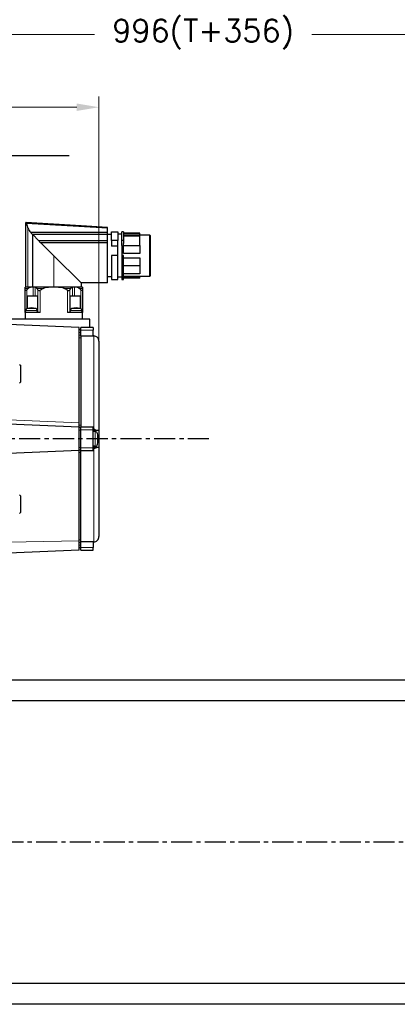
# Model space of a CAD drawing. Extents: x 0 to 2359, y -14 to 1663.
# Tile 4 of 40: x 553 to 695, y 640 to 1010. Entities that reach past the tile are written whole.
import ezdxf

# ---------------------------------------------------------------- set-up
doc = ezdxf.new("R2010")
doc.units = 0
doc.header["$LTSCALE"] = 25.4
doc.linetypes.add('CENTER', pattern=[2, 1.25, -0.25, 0.25, -0.25])
doc.linetypes.add('DASHEDBIDOT', pattern=[12.4, 3, -3, 0.2, -3, 0.2, -3])
doc.layers.get('0').update_dxf_attribs({"linetype": 'CONTINUOUS'})
doc.layers.get('Defpoints').update_dxf_attribs({"linetype": 'CONTINUOUS'})
doc.layers.add('ATA-CENTER', color=133, linetype='CENTER')
doc.layers.add('ATA-DIM', color=252, linetype='CONTINUOUS', lineweight=25)
doc.layers.add('Layer0000', color=7, linetype='CONTINUOUS', lineweight=25)
doc.styles.get("Standard").update_dxf_attribs({"font": 'simplex.shx'})
doc.dimstyles.new('ata_A1', dxfattribs={"dimtxt": 4.2, "dimasz": 4.2, "dimexe": 2, "dimexo": 2, "dimgap": 2, "dimtad": 0, "dimtih": 1, "dimtoh": 1, "dimdec": 6, "dimdsep": 46, "dimtxsty": 'Standard', "dimcen": 0, "dimclrd": 252, "dimclre": 252, "dimclrt": 4, "dimadec": 6, "dimazin": 2, "dimtfac": 1, "dimtdec": 6, "dimtofl": 0, "dimtmove": 0, "dimatfit": 3, "dimfxl": 0, "dimtolj": 1, "dimtzin": 0, "dimlwd": 0, "dimlwe": 0, "dimarcsym": 0})

# ---------------------------------------------------------------- blocks, each defined once
blk = doc.blocks.new('*D15158')
at = {"layer": 'ATA-DIM', "color": 252, "lineweight": 0}
for p, q in [((124.3, 927.8), (124.3, 981.45)), ((583.1, 876.78), (583.1, 981.45)), ((132.7, 977.45), (332.9, 977.45)), ((574.7, 977.45), (374.5, 977.45))]:
    blk.add_line(p, q, dxfattribs=at)
at = {"layer": 'ATA-DIM', "color": 252}
for points in [[(132.7, 978.85), (132.7, 976.05), (124.3, 977.45)], [(574.7, 976.05), (574.7, 978.85), (583.1, 977.45)]]:
    blk.add_solid(points, dxfattribs=at)
at = {"layer": 'Defpoints', "color": 0}
for p in [(124.3, 977.45), (124.3, 923.8), (583.1, 872.78)]:
    blk.add_point(p, dxfattribs=at)
at = {"layer": 'ATA-DIM', "color": 4, "insert": (353.7, 977.45), "char_height": 8.4, "attachment_point": 5}
blk.add_mtext('\\A1;458.8', dxfattribs=at)
blk = doc.blocks.new('*D15157')
at = {"layer": 'ATA-DIM', "color": 252, "lineweight": 0}
for p, q in [((124.3, 927.8), (124.3, 1008.83)), ((1120.3, 777.3), (1120.3, 1008.83)), ((132.7, 1004.83), (581.38, 1004.83)), ((1111.9, 1004.83), (663.21, 1004.83))]:
    blk.add_line(p, q, dxfattribs=at)
at = {"layer": 'ATA-DIM', "color": 252}
for points in [[(132.7, 1006.23), (132.7, 1003.43), (124.3, 1004.83)], [(1111.9, 1003.43), (1111.9, 1006.23), (1120.3, 1004.83)]]:
    blk.add_solid(points, dxfattribs=at)
at = {"layer": 'Defpoints', "color": 0}
for p in [(1120.3, 1004.83), (124.3, 923.8), (1120.3, 773.3)]:
    blk.add_point(p, dxfattribs=at)
at = {"layer": 'ATA-DIM', "color": 4, "insert": (622.3, 1004.83), "char_height": 8.4, "attachment_point": 5}
blk.add_mtext('\\A1;996(T+356)', dxfattribs=at)

msp = doc.modelspace()

# ---------------------------------------------------------------- linework, layer by layer
for p, q in [((313.7953176, 762.3015976), (983.7953176, 762.3015976)), ((983.7953176, 754.3015976), (313.7953176, 754.3015976)), ((313.7953176, 648.3015976), (983.7953176, 648.3015976)), ((983.7953176, 640.3015976), (313.7953176, 640.3015976))]:
    msp.add_line(p, q)
at = {"layer": 'ATA-CENTER', "ltscale": 0.25}
for p, q in [((624.4951902, 852.8015976), (190.8257459, 852.8015976)), ((102.22806, 701.3015976), (1762.7083833, 701.3015976))]:
    msp.add_line(p, q, dxfattribs=at)
at = {"layer": 'Layer0000', "color": 7, "linetype": 'Continuous', "lineweight": 25}
for p, q in [((576.3452946, 932.9018575), (555.5954271, 934.153328)), ((555.5954271, 934.1080378), (555.5954271, 934.1476465)), ((555.5954271, 909.9015819), (555.5954271, 934.1080378)), ((575.4556647, 932.5835417), (555.8292277, 933.7369691)), ((586.3454271, 931.9435605), (575.4556647, 932.5835417)), ((586.3454271, 932.2945939), (576.3451673, 932.8997458)), ((574.6492532, 930.4030216), (557.4123265, 930.4030216)), ((558.1385269, 929.6053649), (558.1777616, 929.5692473)), ((586.3454271, 929.6053649), (558.1385269, 929.6053649)), ((558.1777616, 909.9015819), (558.1777616, 929.5692473)), ((558.1777616, 929.5692473), (560.3774432, 927.3695658)), ((586.3454271, 930.4030216), (574.6492532, 930.4030216)), ((586.3454271, 932.1815445), (586.3454271, 932.3007813)), ((586.3454271, 931.9435605), (586.3454271, 932.1815445)), ((586.3454271, 930.4030216), (586.3454271, 931.9435605)), ((586.3454271, 929.6053649), (586.3454271, 930.4030216)), ((587.8454271, 929.6515819), (586.3454271, 929.6515819)), ((586.3454271, 927.3695658), (586.3454271, 929.6053649)), ((587.8454271, 927.3404015), (587.8454271, 930.6515645)), ((587.8454271, 930.6515645), (590.2454271, 930.6515645)), ((590.2454271, 930.6515645), (590.2454271, 927.3404015)), ((591.7454271, 929.7515819), (590.2454271, 929.7515819)), ((592.3454271, 930.6515645), (591.7454271, 930.6515645)), ((591.7454271, 927.3404015), (591.7454271, 930.6515645)), ((592.3454271, 930.6515645), (592.3454271, 927.3404015)), ((598.4454271, 930.0515819), (592.3454271, 930.0515819)), ((592.3454271, 930.0515096), (598.4454271, 930.0515096)), ((598.4454271, 929.4210606), (592.3454271, 929.4210606)), ((592.3454271, 929.1690091), (598.4454271, 929.1690091)), ((598.4454271, 929.4210606), (598.4454271, 930.0515096)), ((602.1454271, 929.4215819), (598.4454271, 929.4215819)), ((598.4454271, 925.5111415), (598.4454271, 929.1690091)), ((602.3454271, 929.2215819), (602.3454271, 921.6515819)), ((560.3774432, 927.3695658), (586.3454271, 927.3695658)), ((586.3454271, 926.4783041), (561.2687049, 926.4783041)), ((566.0954271, 921.6515819), (561.2687049, 926.4783041)), ((586.3454271, 926.4783041), (586.3454271, 927.3695658)), ((586.3454271, 911.4015819), (586.3454271, 926.4783041)), ((590.2454271, 927.3404015), (587.8454271, 927.3404015)), ((587.8454271, 927.3404015), (587.8454271, 925.2212098)), ((590.2454271, 925.2212098), (587.8454271, 925.2212098)), ((590.2454271, 925.4829859), (590.2454271, 927.3404015)), ((590.2454271, 921.7248819), (590.2454271, 925.4829859)), ((592.3454271, 927.3404015), (591.7454271, 927.3404015)), ((591.7454271, 925.4829859), (591.7454271, 927.3404015)), ((591.7454271, 925.4829859), (591.7454271, 921.7248819)), ((592.3454271, 927.3404015), (592.3454271, 926.1786892)), ((592.3454271, 925.5111415), (592.3454271, 926.1786892)), ((592.3454271, 925.5111415), (598.4454271, 925.5111415)), ((592.3454271, 922.4641578), (592.3454271, 925.5111415)), ((598.4454271, 925.5111415), (598.4454271, 922.4641578)), ((576.3454271, 911.4015819), (566.0954271, 921.6515819)), ((587.8454271, 921.7248819), (587.8454271, 912.6515819)), ((590.2454271, 921.7248819), (587.8454271, 921.7248819)), ((590.2454271, 912.6515819), (590.2454271, 921.7248819)), ((592.3454271, 924.5211448), (591.7454271, 924.5211448)), ((591.7454271, 921.7248819), (591.7454271, 912.6515819)), ((592.3454271, 921.7248819), (591.7454271, 921.7248819)), ((598.4454271, 922.4641578), (592.3454271, 922.4641578)), ((592.3454271, 912.6515819), (592.3454271, 921.7248819)), ((602.3454271, 921.6515819), (602.3454271, 914.0815819)), ((592.3454271, 920.8390059), (598.4454271, 920.8390059)), ((598.4454271, 917.7920222), (592.3454271, 917.7920222)), ((598.4454271, 920.8390059), (598.4454271, 917.7920222)), ((598.4454271, 917.7920222), (598.4454271, 914.8130386)), ((598.4454271, 914.8130386), (592.3454271, 914.8130386)), ((586.3454271, 911.4015819), (576.3402818, 911.4015819)), ((576.3454271, 911.4005466), (576.3454271, 909.9015819)), ((587.8454271, 913.6515819), (586.3454271, 913.6515819)), ((587.8454271, 912.6515819), (590.2454271, 912.6515819)), ((591.7454271, 913.5515819), (590.2454271, 913.5515819)), ((591.7454271, 912.6515819), (592.3454271, 912.6515819)), ((592.3454271, 913.9981937), (598.4454271, 913.9981937)), ((598.4454271, 913.3503615), (592.3454271, 913.3503615)), ((598.4454271, 913.2515819), (592.3454271, 913.2515819)), ((598.4454271, 913.3503615), (598.4454271, 913.9981937)), ((602.1454271, 913.8815819), (598.4454271, 913.8815819)), ((598.4454271, 913.2515819), (598.4454271, 913.3503615)), ((555.2954271, 909.3751583), (555.2954271, 909.7901506)), ((555.2954271, 908.6964584), (555.2954271, 909.3751583)), ((555.2954271, 900.3015819), (555.2954271, 908.6964584)), ((557.9762587, 909.8015819), (555.4461942, 909.8015819)), ((555.5954271, 909.9015819), (556.3522588, 909.9015819)), ((556.1515842, 906.6015819), (558.2765031, 906.6015819)), ((556.1515842, 901.7995599), (556.1515842, 906.6015819)), ((556.2454271, 909.9015819), (556.2454271, 909.8015819)), ((556.3522588, 909.9015819), (558.1777616, 909.9015819)), ((558.2765031, 909.8015819), (557.9762587, 909.8015819)), ((558.1777616, 909.9015819), (566.0954271, 909.9015819)), ((559.0783124, 909.8015819), (558.2765031, 909.8015819)), ((558.2765031, 906.6015819), (559.0783124, 906.6015819)), ((559.2044718, 909.8015819), (559.0783124, 909.8015819)), ((559.0783124, 906.6015819), (559.9711795, 906.6015819)), ((572.9863825, 909.8015819), (559.2044718, 909.8015819)), ((559.9711795, 906.6015819), (559.9711795, 900.3015819)), ((566.0954271, 909.9015819), (576.3454271, 909.9015819)), ((572.2196747, 906.6015819), (573.1125418, 906.6015819)), ((572.2196747, 900.3015819), (572.2196747, 906.6015819)), ((573.1125418, 909.8015819), (572.9863825, 909.8015819)), ((573.9143511, 909.8015819), (573.1125418, 909.8015819)), ((573.1125418, 906.6015819), (573.9143511, 906.6015819)), ((574.2145956, 909.8015819), (573.9143511, 909.8015819)), ((573.9143511, 906.6015819), (576.0392701, 906.6015819)), ((576.7446601, 909.8015819), (574.2145956, 909.8015819)), ((575.9454271, 909.9015819), (575.9454271, 909.8015819)), ((576.0392701, 906.6015819), (576.0392701, 901.7995599)), ((576.8954271, 909.7839886), (576.8954271, 909.3751583)), ((576.8954271, 909.3751583), (576.8954271, 908.6964584)), ((576.8954271, 908.6964584), (576.8954271, 900.3015819)), ((555.2954271, 900.3015819), (555.2954271, 897.8015819)), ((560.9954312, 900.3015819), (555.2954271, 900.3015819)), ((555.4454271, 900.3015821), (555.5138424, 901.0835719)), ((559.9454271, 900.3015821), (559.8770119, 901.0835719)), ((576.8954271, 900.3015819), (571.195423, 900.3015819)), ((572.2454271, 900.3015821), (572.3138424, 901.0835719)), ((576.7454271, 900.3015821), (576.6770119, 901.0835719)), ((576.8954271, 897.8015819), (576.8954271, 900.3015819)), ((579.5954271, 897.8015819), (549.0954271, 897.8015819)), ((575.5954271, 894.6515819), (549.0954271, 895.8015819)), ((579.5954271, 897.3015819), (579.5954271, 897.8015819)), ((579.5954271, 894.6515819), (579.5954271, 897.3015819)), ((575.5954271, 893.6515819), (575.5954271, 894.6515819)), ((576.2954271, 893.8015819), (575.5954271, 893.8015819)), ((575.5954271, 893.1471206), (575.5954271, 893.6515819)), ((575.5954271, 891.1718189), (575.5954271, 893.1471206)), ((580.8954271, 894.6515819), (576.2954271, 894.6515819)), ((576.2954271, 893.6515819), (576.2954271, 894.6515819)), ((576.2954271, 891.4016142), (576.2954271, 893.6515819)), ((580.8954271, 894.6515819), (580.8954271, 893.6515819)), ((580.8954271, 891.4016142), (580.8954271, 893.6515819)), ((575.5954271, 858.8882403), (575.5954271, 891.1718189)), ((576.2954271, 891.4016142), (576.2954271, 857.2015819)), ((580.8954271, 891.4016142), (576.2954271, 891.4016142)), ((581.1920242, 891.4677973), (580.8954271, 891.4677973)), ((583.0954271, 889.5079846), (583.0954271, 856.0515819)), ((553.2454366, 880.8015723), (553.5954326, 880.4515763)), ((553.5954271, 880.4515819), (553.5954271, 877.3015819)), ((553.5954271, 877.3015819), (553.5954271, 874.1515819)), ((553.2454366, 873.8015914), (553.5954326, 874.1515874)), ((575.5954271, 857.2015819), (575.5954271, 858.8882403)), ((575.5954271, 857.2015819), (549.0954271, 858.3015819)), ((575.5954271, 856.2015819), (575.5954271, 857.2015819)), ((576.2954271, 857.1015819), (575.5954271, 857.1015819)), ((575.5954271, 849.4015819), (575.5954271, 856.2015819)), ((580.8954271, 857.2015819), (576.2954271, 857.2015819)), ((576.2954271, 856.2015819), (576.2954271, 857.2015819)), ((576.2954271, 849.4015819), (576.2954271, 856.2015819)), ((580.8954271, 856.2015819), (580.8954271, 857.2015819)), ((580.8954271, 849.4015819), (580.8954271, 856.2015819)), ((580.8954271, 856.0515819), (582.4683415, 856.0515819)), ((581.6345473, 855.5515819), (580.8954271, 855.5515819)), ((582.4683415, 856.0515819), (583.0954271, 856.0515819)), ((583.0954271, 856.0515819), (583.0954271, 849.5515819)), ((575.5954271, 848.4015819), (549.0954271, 847.3015819)), ((575.5954271, 848.4015819), (575.5954271, 849.4015819)), ((576.2954271, 848.5015819), (575.5954271, 848.5015819)), ((575.5954271, 846.7149234), (575.5954271, 848.4015819)), ((576.2954271, 848.4015819), (576.2954271, 849.4015819)), ((576.2954271, 848.4015819), (580.8954271, 848.4015819)), ((576.2954271, 814.2015495), (576.2954271, 848.4015819)), ((581.6345473, 850.0515819), (580.8954271, 850.0515819)), ((582.4683415, 849.5515819), (580.8954271, 849.5515819)), ((580.8954271, 848.4015819), (580.8954271, 849.4015819)), ((583.0954271, 849.5515819), (582.4683415, 849.5515819)), ((583.0954271, 849.5515819), (583.0954271, 816.0951791)), ((575.5954271, 814.4313448), (575.5954271, 846.7149234)), ((553.2454366, 831.8015723), (553.5954326, 831.4515763)), ((553.5954271, 831.4515819), (553.5954271, 828.3015819)), ((553.5954271, 828.3015819), (553.5954271, 825.1515819)), ((553.2454366, 824.8015914), (553.5954326, 825.1515874)), ((575.5954271, 812.4560431), (575.5954271, 814.4313448)), ((576.2954271, 814.2015495), (580.8954271, 814.2015495)), ((576.2954271, 811.9515819), (576.2954271, 814.2015495)), ((580.8954271, 814.2015495), (580.8954271, 811.9515819)), ((581.1921761, 814.1353664), (580.8954271, 814.1353664)), ((575.5954271, 810.9515819), (549.0954271, 809.8015819)), ((575.5954271, 811.9515819), (575.5954271, 812.4560431)), ((575.5954271, 810.9515819), (575.5954271, 811.9515819)), ((576.2954271, 811.8015819), (575.5954271, 811.8015819)), ((576.2954271, 810.9515819), (576.2954271, 811.9515819)), ((576.2954271, 810.9515819), (580.8954271, 810.9515819)), ((580.8954271, 810.9515819), (580.8954271, 811.9515819))]:
    msp.add_line(p, q, dxfattribs=at)
at = {"layer": 'Layer0000', "color": 251, "linetype": 'DASHEDBIDOT', "lineweight": 18}
for p, q in [((575.6279863, 932.8430091), (586.3454271, 932.1815445)), ((556.3522588, 931.9992023), (556.3522588, 909.9015819)), ((602.1454271, 921.6515819), (602.1454271, 929.4215819)), ((566.0954271, 909.9015819), (566.0954271, 921.6515819)), ((602.1454271, 913.8815819), (602.1454271, 921.6515819)), ((556.4906256, 909.3751583), (555.2954271, 909.3751583)), ((555.9080467, 908.852847), (555.9080467, 901.7050716)), ((558.2765031, 906.6015819), (558.2765031, 909.8015819)), ((559.0783124, 906.6015819), (559.0783124, 909.8015819)), ((562.2374673, 909.3751583), (559.8287181, 909.3751583)), ((560.0735113, 900.3015819), (560.0735113, 908.852847)), ((560.9954312, 908.6964584), (560.9954312, 900.3015819)), ((572.3621361, 909.3751583), (569.953387, 909.3751583)), ((571.195423, 900.3015819), (571.195423, 908.6964584)), ((572.117343, 908.852847), (572.117343, 900.3015819)), ((573.1125418, 906.6015819), (573.1125418, 909.8015819)), ((573.9143511, 909.8015819), (573.9143511, 906.6015819)), ((576.8954271, 909.3751583), (575.7002287, 909.3751583)), ((576.2828076, 901.7050716), (576.2828076, 908.852847)), ((555.5138424, 901.0835717), (557.6954271, 901.0835717)), ((556.0977784, 901.7849648), (557.6954271, 901.7849648)), ((557.6954271, 901.7849648), (559.2930759, 901.7849648)), ((557.6954271, 901.0835717), (559.8770119, 901.0835717)), ((572.3138424, 901.0835717), (574.4954271, 901.0835717)), ((572.8977784, 901.7849648), (574.4954271, 901.7849648)), ((574.4954271, 901.7849648), (576.0930759, 901.7849648)), ((574.4954271, 901.0835717), (576.6770119, 901.0835717)), ((576.2954271, 892.8015819), (575.5954271, 892.8015819)), ((580.8954271, 893.6515819), (576.2954271, 893.6515819)), ((576.2954271, 891.7930232), (575.5954271, 891.7930232)), ((576.2954271, 890.8021353), (575.5954271, 890.8021353)), ((581.0954271, 891.4654011), (580.8954271, 891.4654011)), ((581.0954271, 891.4654011), (581.0954271, 856.6004736)), ((549.0954271, 859.9401359), (575.5954271, 858.8882403)), ((576.2954271, 857.9668932), (575.5954271, 857.9668932)), ((576.2954271, 856.1015819), (575.5954271, 856.1015819)), ((576.2954271, 856.2015819), (580.8954271, 856.2015819)), ((580.8954271, 856.6004736), (581.0954271, 856.6004736)), ((581.6345473, 855.5515819), (581.6345473, 852.8015819)), ((582.5910672, 854.8432487), (582.5910672, 852.8015819)), ((581.6345473, 852.8015819), (581.6345473, 850.0515819)), ((582.5910672, 852.8015819), (582.5910672, 850.759915)), ((576.2954271, 849.5015819), (575.5954271, 849.5015819)), ((576.2954271, 847.6362705), (575.5954271, 847.6362705)), ((576.2954271, 849.4015819), (580.8954271, 849.4015819)), ((581.0954271, 849.0026901), (580.8954271, 849.0026901)), ((581.0954271, 849.0026901), (581.0954271, 814.1377626)), ((549.0954271, 813.9519867), (575.5954271, 814.4313448)), ((576.2954271, 814.8010285), (575.5954271, 814.8010285)), ((580.8954271, 814.1377626), (581.0954271, 814.1377626)), ((576.2954271, 813.8101405), (575.5954271, 813.8101405)), ((576.2954271, 812.8015819), (575.5954271, 812.8015819)), ((580.8954271, 811.9515819), (576.2954271, 811.9515819))]:
    msp.add_line(p, q, dxfattribs=at)
at = {"layer": 'Layer0000', "color": 7, "linetype": 'Continuous', "lineweight": 25}
for centre, radius, start, end in [((561.1378466, 934.3892659), 5.3492293, 187.00521229, 206.538894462), ((565.1515857, 936.6929775), 9.9729473, 208.076546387, 219.101919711), ((558.8231122, 930.9580242), 1.5160291, 201.474660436, 243.155878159), ((602.1454271, 929.2215819), 0.2, 0, 90), ((561.8130268, 927.9138877), 1.5353132, 200.764934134, 249.235065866), ((602.1454271, 914.0815819), 0.2, 270, 0.001981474), ((555.4461942, 908.8015819), 1, 90, 99.057745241), ((573.0444578, 890.3251854), 25.2374886, 130.989622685, 132.766032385), ((559.196055, 909.119128), 0.6825058, 22.032521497, 89.293403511), ((538.1650195, 898.9034523), 24.0618466, 24.424421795, 25.797995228), ((568.4076305, 896.6077946), 14.1801442, 115.793373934, 121.514664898), ((563.7693143, 896.5823401), 14.2091151, 58.491172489, 64.200788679), ((594.0258347, 898.9034523), 24.0618466, 154.202004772, 155.575578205), ((572.9947572, 909.1191894), 0.6824438, 90.703135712, 157.97093928), ((559.1463964, 890.3251854), 25.2374886, 47.233967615, 49.010377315), ((576.7446601, 908.8015819), 1, 80.942254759, 90.000003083), ((556.3107981, 901.0138471), 0.8, 105.442732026, 174.999971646), ((557.6954271, 896.0015819), 6, 74.557191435, 105.442802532), ((559.0800561, 901.0138471), 0.8, 5.000028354, 74.557267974), ((573.1107981, 901.0138471), 0.8, 105.442732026, 174.999971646), ((574.4954271, 896.0015819), 6, 74.557191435, 105.442802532), ((575.8800561, 901.0138471), 0.8, 5.000028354, 74.557267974), ((581.1948297, 889.4502454), 2.0176059, 90.075598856, 92.823967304), ((581.2051884, 889.6226039), 1.8452916, 46.801529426, 90.404296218), ((581.0648575, 889.5003149), 2.0305841, 0.216411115, 46.277004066), ((581.6345473, 854.5515819), 1, 16.957836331, 90), ((575.8954271, 852.8015819), 7, 343.042132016, 16.957876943), ((581.6345473, 851.0515819), 1, 270, 343.042163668), ((581.1951154, 816.1584296), 2.0231246, 267.175639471, 269.919868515), ((581.2049602, 815.9811187), 1.8458552, 269.606586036, 313.191758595), ((581.0646513, 816.1029374), 2.0307906, 313.725473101, 359.781111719)]:
    msp.add_arc(centre, radius, start, end, dxfattribs=at)
at = {"layer": 'Layer0000', "color": 251, "linetype": 'DASHEDBIDOT', "lineweight": 18}
for centre, radius, start, end in [((575.7550889, 932.5716395), 0.2996607, 115.097188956, 177.723677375), ((556.7782145, 1174.4337819), 242.3250202, 274.461382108, 274.567787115), ((574.6770999, 950.0186527), 17.1972619, 274.66790252, 275.567063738)]:
    msp.add_arc(centre, radius, start, end, dxfattribs=at)
at = {"layer": 'Layer0000', "color": 7, "linetype": 'Continuous', "lineweight": 25}
for points in [[(471.8954271, 959.3015819), (471.8950938, 959.3015819), (471.8949271, 959.3015819), (571.8949271, 959.3015819)], [(555.8285284, 933.7370102), (555.8124839, 933.8416681), (555.7525281, 934.0180967), (555.6613892, 934.0884849), (555.6076218, 934.0920202), (555.5954271, 934.104244), (555.5954271, 934.1082246)], [(555.2954271, 908.6964584), (555.2954271, 908.5843631), (555.4278313, 908.4697696), (555.7575214, 908.7137532), (555.9080467, 908.852847)], [(557.9762587, 909.8015819), (557.715279, 909.8015819), (557.1957234, 909.753196), (556.6968282, 909.5541767), (556.4906256, 909.3751583)], [(560.0735113, 908.852847), (560.1368468, 908.7135628), (560.3688143, 908.4694499), (560.8116835, 908.5844039), (560.9954312, 908.6964584)], [(571.195423, 908.6964584), (571.3792376, 908.5843631), (571.823836, 908.4697696), (572.054094, 908.7137532), (572.117343, 908.852847)], [(575.7002287, 909.3751583), (575.4940814, 909.5541286), (574.990875, 909.754435), (574.4741503, 909.8015819), (574.2145956, 909.8015819)], [(576.2828076, 908.852847), (576.4335388, 908.7135628), (576.764234, 908.4694499), (576.8954271, 908.5844039), (576.8954271, 908.6964584)], [(581.0954271, 856.6004736), (581.3333242, 856.4813267), (581.8114399, 856.2343814), (582.2706401, 856.0515819), (582.4683415, 856.0515819)], [(582.4683415, 849.5515819), (582.2706591, 849.5515819), (581.8146236, 849.3701822), (581.3351782, 849.1227656), (581.0954271, 849.0026901)]]:
    msp.add_open_spline(points, degree=3, dxfattribs=at)
msp.add_open_spline([(569.953387, 909.3751583), (569.6595562, 909.5163229), (569.0166165, 909.6667283), (567.7227533, 909.7868803), (566.0860968, 909.7922822), (564.4663762, 909.7870278), (563.1708194, 909.6658349), (562.5331761, 909.5172252), (562.2374673, 909.3751583)], degree=3, knots=[0, 0, 0, 0, 0.0009779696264, 0.0019559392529, 0.0039118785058, 0.0058678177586, 0.0068457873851, 0.0078237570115, 0.0078237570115, 0.0078237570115, 0.0078237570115], dxfattribs=at)

# ---------------------------------------------------------------- dimensions: what is measured, and where the dimension line sits
at = {"layer": 'ATA-DIM'}
dim = msp.add_linear_dim(base=(1120.2953175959, 1004.8299102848), p1=(124.2953175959, 923.8015975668), p2=(1120.2953175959, 773.3015975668), text='<>(T+356)', dimstyle='ata_A1', override={"dimscale": 2, "dimtxt": 4.2, "dimtxsty": 'Standard', "dimtfac": 0.571429, "dimtdec": 2, "dimtfill": 0}, dxfattribs=at)
dim.commit()
dim.dimension.update_dxf_attribs({"geometry": '*D15157', "text_midpoint": (622.2953175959, 1004.8299102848)})
dim = msp.add_linear_dim(base=(124.2953175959, 977.4460729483), p1=(583.0953171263, 872.7797832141), p2=(124.2953175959, 923.8015975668), dimstyle='ata_A1', override={"dimscale": 2, "dimtfac": 0.571429, "dimtdec": 2, "dimtfill": 0}, dxfattribs=at)
dim.commit()
dim.dimension.update_dxf_attribs({"geometry": '*D15158', "text_midpoint": (353.6953173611, 977.4460729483)})

doc.saveas('drawing.dxf')
